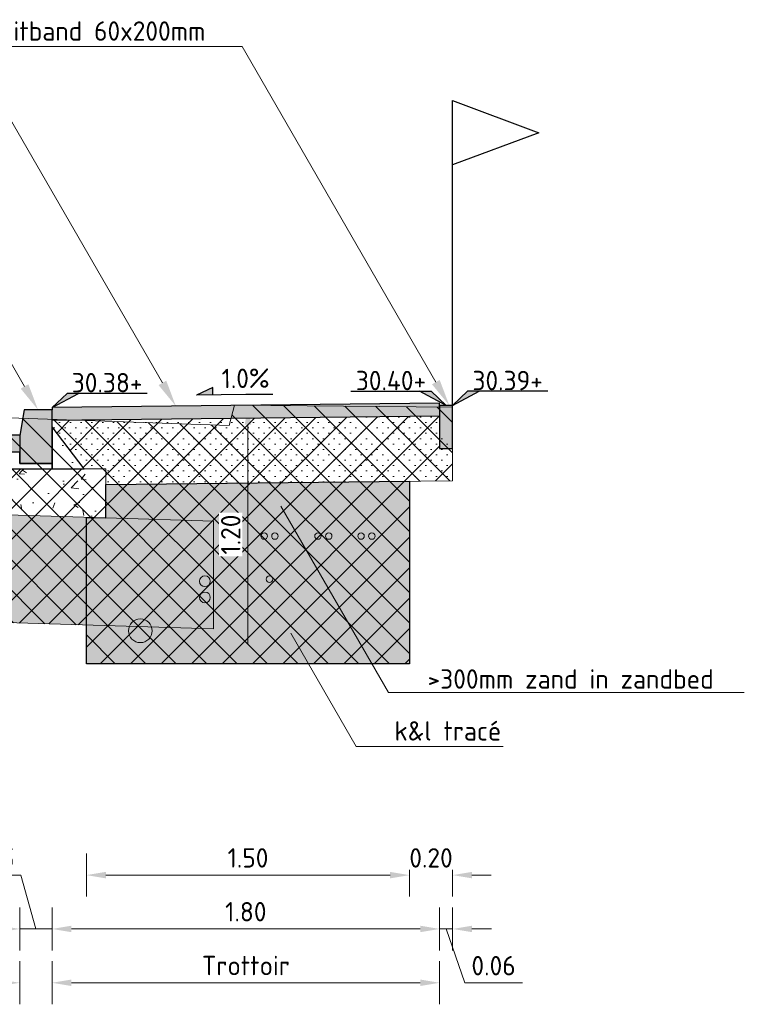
# Model space of a CAD drawing. Header units: metres. Extents: x 186340 to 190086, y 444329 to 445139.
# Tile 45 of 62: x 188552.79 to 188556.16, y 445089.65 to 445094.22. Entities that reach past the tile are written whole.
import ezdxf
from ezdxf import colors
from ezdxf.entities.mleader import LeaderData, LeaderLine
from ezdxf.enums import TextEntityAlignment as Align
from ezdxf.math import Vec2, Vec3

# ---------------------------------------------------------------- set-up
doc = ezdxf.new("R2010")
doc.units = ezdxf.units.M
doc.linetypes.add('NLCS-HIDDEN', pattern=[4, 2, -2])
doc.layers.get('0').update_dxf_attribs({"lineweight": 25})
doc.layers.get('Defpoints').update_dxf_attribs({"color": 5, "lineweight": 25})
for name, color, linetype, lineweight in [('B-WE-AL-HOOGTELABEL-SD', 253, 'Continuous', 25), ('B-WE-KL-TRACE-GD', 7, 'NLCS-HIDDEN', 25), ('B-WE-KL-TRACE-VD', 254, 'Continuous', 18), ('B-WE-OG-TERREIN_ERF-SD', 253, 'Continuous', 25), ('N-WE-AL-HOOGTELABEL-SD', 7, 'Continuous', 25), ('N-WE-GW-GROND_ZAND_ZANDBED-AD', 7, 'Continuous', 18), ('N-WE-GW-GRONDWERK_AANVULLEN-AD', 254, 'Continuous', 13), ('N-WE-GW-GRONDWERK_ONTGRAVEN-AD', 254, 'Continuous', 13), ('N-WE-GW-GRONDWERKLIJN-GD', 90, 'Continuous', 18), ('N-WE-VH-KANTOPSLUITING_OPSLUITBAND-SD', 150, 'Continuous', 25), ('N-WE-VH-KANTOPSLUITING_TROTTOIRBAND-SD', 210, 'Continuous', 25), ('N-WE-VH-ONTWERPLIJN-GD', 7, 'Continuous', 25), ('N-WE-VH-VERHARDING_BETON-AD', 252, 'Continuous', 18), ('N-WE-VH-VERHARDING_FUNDERING_GRANULAAT_MENG-AD', 252, 'Continuous', 18), ('N-WE-VW-VERKANTING-SD', 7, 'Continuous', 25), ('N-XX-AL-MD', 7, 'Continuous', 18), ('X-XX-AL-MD', 7, 'Continuous', 18)]:
    doc.layers.add(name, color=color, linetype=linetype, lineweight=lineweight)
for name, color, linetype, lineweight, true_color in [('B-WE-GR-MAAIVELD-GD', 7, 'Continuous', 18, 0x3f7f00), ('N-WE-KL-DATA_CAI-GD', 3, 'Continuous', 18, 0x00ff00), ('N-WE-KL-DATA_GLASVEZEL-GD', 150, 'Continuous', 18, 0x007fff), ('N-WE-KL-ET_LS-GD', 190, 'Continuous', 18, 0x7f00ff), ('N-WE-KL-ET_MS-GD', 4, 'Continuous', 18, 0x00ffff), ('N-WE-KL-GAS_LD_HOOFDLEIDING-GD', 7, 'Continuous', 18, 0x7f3f00), ('N-WE-KL-WATER_TRANSPORTLEIDING-GD', 5, 'Continuous', 18, 0x0000ff), ('N-WE-VH-VERHARDING_STRAATBAKSTEEN-VD', 7, 'Continuous', 18, 0xcdcdcd), ('N-WE-VH-VERHARDING_TEGEL-VD', 7, 'Continuous', 18, 0xcdcdcd)]:
    doc.layers.add(name, color=color, linetype=linetype, lineweight=lineweight, true_color=true_color)
doc.styles.add('NLCS-ISO', font='NLCS-ISO.ttf')
doc.styles.add('NLCS-ISO-M100-T18', font='NLCS-ISO.ttf', dxfattribs={"height": 0.18})
doc.styles.add('NLCS-ISO-M50-T18', font='NLCS-ISO.ttf', dxfattribs={"height": 0.09})
doc.dimstyles.new('NLCS-M50-T18-PIJL_L2_H1', dxfattribs={"dimscale": 0.05, "dimtxt": 0.09, "dimasz": 1.8, "dimexe": 2, "dimexo": 2, "dimgap": 0.7, "dimtad": 1, "dimzin": 0, "dimdsep": 46, "dimtxsty": 'NLCS-ISO-M50-T18', "dimcen": 0, "dimdle": 2, "dimclrd": 256, "dimclre": 256, "dimclrt": 256, "dimadec": 1, "dimazin": 0, "dimtfac": 1, "dimtofl": 0, "dimtmove": 0, "dimatfit": 3, "dimfxl": 2, "dimfxlon": 1, "dimtfill": 1, "dimtfillclr": 256, "dimtolj": 1, "dimtzin": 0, "dimlwd": -1, "dimlwe": -1, "dimarcsym": 0})
pattern_1 = [(0, (188698.8614, 444045.7699), (0, 0.5), [0, -0.5]), (0, (188698.8664, 444045.5949), (0, 0.5), [0, -0.5]), (0, (188698.8814, 444045.8649), (0, 0.5), [0, -0.5]), (338.1986, (188698.62139, 444045.70991), (1.5000001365, -0.499999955), [0.0538515, -2.638731]), (216.8699, (188698.67139, 444045.68991), (1.499999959, 1.000000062), [0.025, -2.475]), (130.6013, (188698.65139, 444045.674906), (2.5000002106, -2.999999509), [0.0460975, -4.5636745]), (206.5651, (188698.4864, 444045.6149), (-0.49999958, -0.500000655), [0.0111805, -1.1068535]), (326.3099, (188698.47639, 444045.6099), (0.999999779, -0.500000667), [0.018028, -1.784748]), (108.4349, (188698.4914, 444045.5999), (-0.499999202, 1.000000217), [0.0158115, -1.5653275]), (225, (188698.8064, 444045.5649), (-9e-17, -0.50000015), [0.021213, -0.6858935]), (0, (188698.7914, 444045.5499), (0.5, 0.5), [0.03, -0.47]), (135, (188698.8214, 444045.5499), (-0.50000015, 4e-17), [0.021213, -0.6858935]), (251.5651, (188698.7464, 444045.8849), (0.499999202, 1.000000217), [0.0158115, -1.5653275]), (0, (188698.7414, 444045.8699), (0.5, 0.5), [0.025, -0.475]), (143.1301, (188698.76639, 444045.86991), (-1.499999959, 1.000000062), [0.025, -2.475]), (213.6901, (188698.48139, 444045.8899), (0.999999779, 0.500000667), [0.018028, -1.784748]), (341.5651, (188698.4664, 444045.8799), (-1.000000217, 0.499999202), [0.031623, -1.549516]), (126.8699, (188698.49639, 444045.86991), (1.000000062, -1.499999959), [0.025, -2.475]), (0, (188698.6264, 444045.8699), (0, 0.5), [0, -0.5]), (0, (188698.4914, 444045.7399), (0, 0.5), [0, -0.5]), (0, (188698.6314, 444045.5549), (0, 0.5), [0, -0.5]), (0, (188698.7664, 444045.7099), (0, 0.5), [0, -0.5]), (0, (188698.6214, 444045.7949), (0, 0.5), [0, -0.5]), (0, (188698.5114, 444045.8099), (0, 0.5), [0, -0.5]), (0, (188698.5564, 444045.7799), (0, 0.5), [0, -0.5]), (0, (188698.5364, 444045.6599), (0, 0.5), [0, -0.5]), (0, (188698.4164, 444045.6799), (0, 0.5), [0, -0.5]), (0, (188698.4214, 444045.7949), (0, 0.5), [0, -0.5]), (0, (188698.4064, 444045.9049), (0, 0.5), [0, -0.5]), (0, (188698.5614, 444045.9249), (0, 0.5), [0, -0.5]), (0, (188698.6714, 444045.9449), (0, 0.5), [0, -0.5]), (0, (188698.8464, 444045.9249), (0, 0.5), [0, -0.5]), (0, (188698.7264, 444045.7699), (0, 0.5), [0, -0.5]), (0, (188698.6764, 444045.8599), (0, 0.5), [0, -0.5]), (0, (188698.7164, 444045.6199), (0, 0.5), [0, -0.5]), (0, (188698.5664, 444045.5949), (0, 0.5), [0, -0.5]), (0, (188698.7164, 444045.4849), (0, 0.5), [0, -0.5]), (0, (188698.5514, 444045.5149), (0, 0.5), [0, -0.5]), (0, (188698.3914, 444045.4999), (0, 0.5), [0, -0.5]), (0, (188698.4514, 444045.4749), (0, 0.5), [0, -0.5]), (0, (188698.4564, 444045.5449), (0, 0.5), [0, -0.5]), (0, (188698.7914, 444045.4649), (0, 0.5), [0, -0.5]), (0, (188698.8514, 444045.6699), (0, 0.5), [0, -0.5]), (0, (188698.8264, 444045.8199), (0, 0.5), [0, -0.5]), (0, (188698.5964, 444045.4599), (0, 0.5), [0, -0.5])]

# ---------------------------------------------------------------- blocks, each defined once
blk = doc.blocks.new('*D92')
at = {"layer": 'Defpoints', "color": 0, "transparency": 16777216}
for p in [(188547.7914, 445092.2093), (188552.7923, 445092.1561), (188552.7923, 445089.995)]:
    blk.add_point(p, dxfattribs=at)
at = {"layer": 'X-XX-AL-MD', "transparency": 16777216}
for p, q in [((188547.7914, 445090.095), (188547.7914, 445089.895)), ((188552.7923, 445090.095), (188552.7923, 445089.895)), ((188547.8814, 445089.995), (188552.7023, 445089.995))]:
    blk.add_line(p, q, dxfattribs=at)
for points in [[(188547.8814, 445090.01), (188547.8814, 445089.98), (188547.7914, 445089.995)], [(188552.7023, 445090.01), (188552.7023, 445089.98), (188552.7923, 445089.995)]]:
    blk.add_solid(points, dxfattribs=at)
at = {"layer": 'X-XX-AL-MD', "transparency": 16777216, "insert": (188550.2918, 445090.075), "char_height": 0.09, "attachment_point": 5, "style": 'NLCS-ISO-M50-T18', "bg_fill": 3, "box_fill_scale": 1.1, "bg_fill_color": 256, "bg_fill_true_color": 13158600, "bg_fill_transparency": 0}
blk.add_mtext('\\A1;5.00', dxfattribs=at)
blk = doc.blocks.new('*D94')
at = {"layer": 'Defpoints', "color": 0, "transparency": 16777216}
for p in [(188554.7423, 445092.2761), (188552.9423, 445092.1561), (188554.7423, 445089.995)]:
    blk.add_point(p, dxfattribs=at)
at = {"layer": 'X-XX-AL-MD', "transparency": 16777216}
for p, q in [((188552.9423, 445090.095), (188552.9423, 445089.895)), ((188554.7423, 445090.095), (188554.7423, 445089.895)), ((188553.0323, 445089.995), (188554.6523, 445089.995))]:
    blk.add_line(p, q, dxfattribs=at)
for points in [[(188553.0323, 445090.01), (188553.0323, 445089.98), (188552.9423, 445089.995)], [(188554.6523, 445090.01), (188554.6523, 445089.98), (188554.7423, 445089.995)]]:
    blk.add_solid(points, dxfattribs=at)
at = {"layer": 'X-XX-AL-MD', "transparency": 16777216, "insert": (188553.8423, 445090.075), "char_height": 0.09, "attachment_point": 5, "style": 'NLCS-ISO-M50-T18', "bg_fill": 3, "box_fill_scale": 1.1, "bg_fill_color": 256, "bg_fill_true_color": 13158600, "bg_fill_transparency": 0}
blk.add_mtext('\\A1;1.80', dxfattribs=at)
blk = doc.blocks.new('*D98')
at = {"layer": 'Defpoints', "color": 0, "transparency": 16777216}
for p in [(188547.7914, 445089.995), (188552.7923, 445089.995), (188552.7923, 445089.745)]:
    blk.add_point(p, dxfattribs=at)
at = {"layer": 'X-XX-AL-MD', "transparency": 16777216}
for p, q in [((188547.7914, 445089.845), (188547.7914, 445089.645)), ((188552.7923, 445089.845), (188552.7923, 445089.645)), ((188547.8814, 445089.745), (188552.7023, 445089.745))]:
    blk.add_line(p, q, dxfattribs=at)
for points in [[(188547.8814, 445089.76), (188547.8814, 445089.73), (188547.7914, 445089.745)], [(188552.7023, 445089.76), (188552.7023, 445089.73), (188552.7923, 445089.745)]]:
    blk.add_solid(points, dxfattribs=at)
at = {"layer": 'X-XX-AL-MD', "transparency": 16777216, "insert": (188550.2918, 445089.8385), "char_height": 0.09, "attachment_point": 5, "style": 'NLCS-ISO-M50-T18', "bg_fill": 3, "box_fill_scale": 1.1, "bg_fill_color": 256, "bg_fill_true_color": 13158600, "bg_fill_transparency": 0}
blk.add_mtext('\\A1;Rijbaan', dxfattribs=at)
blk = doc.blocks.new('*D99')
at = {"layer": 'Defpoints', "color": 0, "transparency": 16777216}
for p in [(188552.9423, 445089.995), (188554.7423, 445089.995), (188554.7423, 445089.745)]:
    blk.add_point(p, dxfattribs=at)
at = {"layer": 'X-XX-AL-MD', "transparency": 16777216}
for p, q in [((188552.9423, 445089.845), (188552.9423, 445089.645)), ((188554.7423, 445089.845), (188554.7423, 445089.645)), ((188553.0323, 445089.745), (188554.6523, 445089.745))]:
    blk.add_line(p, q, dxfattribs=at)
for points in [[(188553.0323, 445089.76), (188553.0323, 445089.73), (188552.9423, 445089.745)], [(188554.6523, 445089.76), (188554.6523, 445089.73), (188554.7423, 445089.745)]]:
    blk.add_solid(points, dxfattribs=at)
at = {"layer": 'X-XX-AL-MD', "transparency": 16777216, "insert": (188553.8423, 445089.825), "char_height": 0.09, "attachment_point": 5, "style": 'NLCS-ISO-M50-T18', "bg_fill": 3, "box_fill_scale": 1.1, "bg_fill_color": 256, "bg_fill_true_color": 13158600, "bg_fill_transparency": 0}
blk.add_mtext('\\A1;Trottoir', dxfattribs=at)
blk = doc.blocks.new('*D89')
at = {"layer": 'Defpoints', "color": 0, "transparency": 16777216}
for p in [(188554.7423, 445092.2761), (188554.8023, 445092.2761), (188554.8023, 445089.995)]:
    blk.add_point(p, dxfattribs=at)
at = {"layer": 'X-XX-AL-MD', "transparency": 16777216}
for p, q in [((188554.7423, 445090.095), (188554.7423, 445089.895)), ((188554.8023, 445090.095), (188554.8023, 445089.895)), ((188554.6523, 445089.995), (188554.5623, 445089.995)), ((188554.7423, 445089.995), (188554.8023, 445089.995)), ((188554.7723, 445089.995), (188554.8585, 445089.7445)), ((188554.8923, 445089.995), (188554.9823, 445089.995)), ((188554.8585, 445089.7445), (188555.1265, 445089.7445))]:
    blk.add_line(p, q, dxfattribs=at)
for points in [[(188554.6523, 445090.01), (188554.6523, 445089.98), (188554.7423, 445089.995)], [(188554.8923, 445090.01), (188554.8923, 445089.98), (188554.8023, 445089.995)]]:
    blk.add_solid(points, dxfattribs=at)
at = {"layer": 'X-XX-AL-MD', "transparency": 16777216, "insert": (188554.9925, 445089.8245), "char_height": 0.09, "attachment_point": 5, "style": 'NLCS-ISO-M50-T18', "bg_fill": 3, "box_fill_scale": 1.1, "bg_fill_color": 256, "bg_fill_true_color": 13158600, "bg_fill_transparency": 0}
blk.add_mtext('\\A1;0.06', dxfattribs=at)
blk = doc.blocks.new('*D105')
at = {"layer": 'Defpoints', "color": 0, "transparency": 16777216}
for p in [(188552.7923, 445092.1561), (188552.9423, 445092.1561), (188552.9423, 445089.995)]:
    blk.add_point(p, dxfattribs=at)
at = {"layer": 'X-XX-AL-MD', "transparency": 16777216}
for p, q in [((188552.798, 445090.245), (188552.548, 445090.245)), ((188552.8673, 445089.995), (188552.798, 445090.245)), ((188552.7923, 445090.095), (188552.7923, 445089.895)), ((188552.9423, 445090.095), (188552.9423, 445089.895)), ((188552.7023, 445089.995), (188552.6123, 445089.995)), ((188552.7923, 445089.995), (188552.9423, 445089.995)), ((188553.0323, 445089.995), (188553.1223, 445089.995))]:
    blk.add_line(p, q, dxfattribs=at)
for points in [[(188552.7023, 445090.01), (188552.7023, 445089.98), (188552.7923, 445089.995)], [(188553.0323, 445090.01), (188553.0323, 445089.98), (188552.9423, 445089.995)]]:
    blk.add_solid(points, dxfattribs=at)
at = {"layer": 'X-XX-AL-MD', "transparency": 16777216, "insert": (188552.673, 445090.325), "char_height": 0.09, "attachment_point": 5, "style": 'NLCS-ISO-M50-T18', "bg_fill": 3, "box_fill_scale": 1.1, "bg_fill_color": 256, "bg_fill_true_color": 13158600, "bg_fill_transparency": 0}
blk.add_mtext('\\A1;0.15', dxfattribs=at)
blk = doc.blocks.new('*U21')
h = blk.add_hatch(color=256)
h.dxf.hatch_style = 1
h.paths.add_polyline_path([(0.306, 0.1695), (0.456, 0.1), (0.306, 0.1)])
for p, q in [((-0.2505, 0.1), (0, 0.1)), ((0, 0.1), (0.456, 0.1)), ((0.306, 0.1695), (0.456, 0.1)), ((0.306, 0.1), (0.306, 0.1695))]:
    blk.add_line(p, q)
at = {"style": 'NLCS-ISO-M100-T18'}
blk.add_attdef('0,0%', text='', height=0.18, dxfattribs=at).set_placement((0, 0.2521), align=Align.MIDDLE)
blk = doc.blocks.new('*U24')
blk.add_lwpolyline([(-8.838, 1.312), (-1.399, 1.312), (0, 0), (-2.461, 1.312)])
blk.add_solid([(-1.399, 1.312), (-2.461, 1.312), (0, 0)])
at = {"style": 'NLCS-ISO'}
blk.add_attdef('HGT', text='', height=1.8, dxfattribs=at).set_placement((-5.118, 1.412), align=Align.CENTER)
blk = doc.blocks.new('*U25')
blk.add_lwpolyline([(8.838, 1.312), (1.399, 1.312), (0, 0), (2.461, 1.312)])
blk.add_solid([(1.399, 1.312), (2.461, 1.312), (0, 0)])
at = {"style": 'NLCS-ISO'}
blk.add_attdef('HGT', text='', height=1.8, dxfattribs=at).set_placement((5.118, 1.412), align=Align.CENTER)
blk = doc.blocks.new('N-SVH-KANTOPSLUITING_OPSLUITBAND_60X200-D')
blk.add_hatch(color=253).paths.add_polyline_path([(-0.06, -0.2), (0, -0.2), (0, 0), (-0.06, 0)])
at = {"flags": 128}
blk.add_lwpolyline([(-0.06, -0.2), (0, -0.2), (0, 0), (-0.06, 0)], close=True, dxfattribs=at)
blk = doc.blocks.new('*U29')
blk.add_hatch(color=253).paths.add_polyline_path([(-0.15, -0.12), (-0.15, -0.25), (0, -0.25), (0, 0), (-0.13, 0)])
at = {"flags": 128}
blk.add_lwpolyline([(-0.15, -0.12), (-0.15, -0.25), (0, -0.25), (0, 0), (-0.13, 0)], close=True, dxfattribs=at)
blk = doc.blocks.new('*D87')
at = {"layer": 'Defpoints', "color": 0, "transparency": 16777216}
for p in [(188553.8523, 445092.4266), (188553.8523, 445092.4266), (188553.8523, 445091.2263)]:
    blk.add_point(p, dxfattribs=at)
at = {"layer": 'X-XX-AL-MD', "transparency": 16777216}
for p, q in [((188553.8523, 445092.4266), (188553.9523, 445092.4266)), ((188553.8523, 445091.3163), (188553.8523, 445092.3366)), ((188553.8523, 445091.2263), (188553.9523, 445091.2263))]:
    blk.add_line(p, q, dxfattribs=at)
for points in [[(188553.8373, 445092.3366), (188553.8673, 445092.3366), (188553.8523, 445092.4266)], [(188553.8373, 445091.3163), (188553.8673, 445091.3163), (188553.8523, 445091.2263)]]:
    blk.add_solid(points, dxfattribs=at)
at = {"layer": 'X-XX-AL-MD', "transparency": 16777216, "insert": (188553.7723, 445091.8265), "char_height": 0.09, "attachment_point": 5, "rotation": 90, "style": 'NLCS-ISO-M50-T18', "bg_fill": 3, "box_fill_scale": 1.1, "bg_fill_color": 256, "bg_fill_true_color": 13158600, "bg_fill_transparency": 0}
blk.add_mtext('\\A1;1.20', dxfattribs=at)
blk = doc.blocks.new('*D102')
at = {"layer": 'Defpoints', "color": 0, "transparency": 16777216}
for p in [(188553.1023, 445091.2263), (188554.6023, 445091.2263), (188554.6023, 445090.245)]:
    blk.add_point(p, dxfattribs=at)
at = {"layer": 'X-XX-AL-MD', "transparency": 16777216}
for p, q in [((188553.1023, 445090.345), (188553.1023, 445090.145)), ((188554.6023, 445090.345), (188554.6023, 445090.145)), ((188553.1923, 445090.245), (188554.5123, 445090.245))]:
    blk.add_line(p, q, dxfattribs=at)
for points in [[(188553.1923, 445090.26), (188553.1923, 445090.23), (188553.1023, 445090.245)], [(188554.5123, 445090.26), (188554.5123, 445090.23), (188554.6023, 445090.245)]]:
    blk.add_solid(points, dxfattribs=at)
at = {"layer": 'X-XX-AL-MD', "transparency": 16777216, "insert": (188553.8523, 445090.325), "char_height": 0.09, "attachment_point": 5, "style": 'NLCS-ISO-M50-T18', "bg_fill": 3, "box_fill_scale": 1.1, "bg_fill_color": 256, "bg_fill_true_color": 13158600, "bg_fill_transparency": 0}
blk.add_mtext('\\A1;1.50', dxfattribs=at)
blk = doc.blocks.new('*D103')
at = {"layer": 'Defpoints', "color": 0, "transparency": 16777216}
for p in [(188554.8021, 445092.2261), (188554.6023, 445092.0745), (188554.6023, 445090.245)]:
    blk.add_point(p, dxfattribs=at)
at = {"layer": 'X-XX-AL-MD', "transparency": 16777216}
for p, q in [((188554.6023, 445090.345), (188554.6023, 445090.145)), ((188554.8021, 445090.345), (188554.8021, 445090.145)), ((188554.5123, 445090.245), (188554.4223, 445090.245)), ((188554.8921, 445090.245), (188554.9821, 445090.245))]:
    blk.add_line(p, q, dxfattribs=at)
at = {"layer": 'X-XX-AL-MD', "transparency": 16777216, "insert": (188554.7022, 445090.325), "char_height": 0.09, "attachment_point": 5, "style": 'NLCS-ISO-M50-T18', "bg_fill": 3, "box_fill_scale": 1.1, "bg_fill_color": 256, "bg_fill_true_color": 13158600, "bg_fill_transparency": 0}
blk.add_mtext('\\A1;0.20', dxfattribs=at)
at = {"layer": 'X-XX-AL-MD', "transparency": 16777216}
for points in [[(188554.5123, 445090.26), (188554.5123, 445090.23), (188554.6023, 445090.245)], [(188554.8921, 445090.26), (188554.8921, 445090.23), (188554.8021, 445090.245)]]:
    blk.add_solid(points, dxfattribs=at)

msp = doc.modelspace()

# ---------------------------------------------------------------- hatches: boundary and pattern name
at = {"layer": 'B-WE-KL-TRACE-VD', "transparency": 33554559}
h = msp.add_hatch(color=256, dxfattribs=at)
h.dxf.hatch_style = 1
h.paths.add_polyline_path([(188554.6023, 445092.0745), (188554.6023, 445091.2263), (188553.1023, 445091.2263), (188553.1023, 445091.9064), (188553.1923, 445091.9061), (188553.1923, 445092.0588)])
at = {"layer": 'N-WE-GW-GROND_ZAND_ZANDBED-AD'}
h = msp.add_hatch(dxfattribs=at)
h.set_pattern_fill('AGW-GROND_ZAND_CUNETZAND-SO', color=256, scale=0.04, pattern_type=2)
h.set_pattern_definition([(0, (425175.877825, 930276.796705), (0.025, 0.025), [0, -0.05])])
h.paths.add_polyline_path([(188554.8023, 445092.0767), (188553.1923, 445092.0588), (188553.1923, 445092.1311), (188553.0925, 445092.1311), (188552.9423, 445092.3261), (188552.9423, 445092.356), (188554.7423, 445092.3761), (188554.7423, 445092.2761), (188554.8023, 445092.2761)])
h = msp.add_hatch(dxfattribs=at)
h.set_pattern_fill('AGW-GROND_ZAND_CUNETZAND-SO', color=256, scale=0.04, pattern_type=2)
h.set_pattern_definition([(0, (188532.556934, 445064.109685), (0.025, 0.025), [0, -0.05])])
edge = h.paths.add_edge_path()
edge.add_line((188547.8115, 445091.9165), (188547.3414, 445091.9306))
edge.add_line((188547.3414, 445091.9306), (188547.3414, 445091.8305))
edge.add_line((188547.3414, 445091.8305), (188546.792, 445091.847))
edge.add_line((188546.792, 445091.847), (188546.792, 445091.3852))
edge.add_line((188546.792, 445091.3852), (188550.2923, 445091.4918))
edge.add_line((188550.2923, 445091.4918), (188553.3013, 445091.4001))
edge.add_arc((188553.3523, 445091.3795), 0.055, 18.5532, 157.9572, ccw=False)
edge.add_line((188553.4044, 445091.397), (188553.6923, 445091.3882))
edge.add_line((188553.6923, 445091.3882), (188553.6923, 445091.8885))
edge.add_line((188553.6923, 445091.8885), (188550.2923, 445091.992))
edge.add_line((188550.2923, 445091.992), (188547.8115, 445091.9165))
at = {"layer": 'N-WE-GW-GRONDWERK_AANVULLEN-AD'}
h = msp.add_hatch(dxfattribs=at)
h.set_pattern_fill('AGW-WERK_AANVULLEN-SO', color=256, scale=0.02, pattern_type=2)
h.set_pattern_definition([(45, (427722.48388, 930340.91652), (-0.070710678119, 0.070710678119), [])])
h.paths.add_polyline_path([(188542.9423, 445092.4672), (188542.9423, 445092.3272), (188542.8823, 445092.3272), (188542.8823, 445092.1683), (188545.3945, 445092.1218), (188545.3923, 445092.1925), (188545.4923, 445092.1925), (188545.6423, 445092.3872), (188545.6423, 445092.4172)])
h.paths.add_polyline_path([(188545.8422, 445092.0675), (188545.4922, 445092.0675), (188545.4923, 445092.1925), (188545.3923, 445092.1925), (188545.3945, 445092.1218), (188545.4018, 445091.8887), (188546.1184, 445091.8672), (188547.3414, 445091.8305), (188547.3414, 445091.9306), (188547.3414, 445092.1807), (188547.3414, 445092.2307), (188545.8622, 445092.2751), (188545.7923, 445092.2772), (188545.7923, 445092.2172), (188545.7923, 445092.1922), (188545.8422, 445092.1922)])
h.paths.add_polyline_path([(188547.8114, 445092.1666), (188550.2923, 445092.2422), (188550.2923, 445092.2922), (188548.0042, 445092.2225), (188547.9342, 445092.2203), (188547.9315, 445092.2203), (188547.9314, 445092.2082), (188547.7914, 445092.2093), (188547.7914, 445092.2172), (188547.7196, 445092.2194), (188547.3414, 445092.2307), (188547.3414, 445092.1807)])
h.paths.add_polyline_path([(188550.2923, 445092.2422), (188547.8114, 445092.1666), (188547.3414, 445092.1807), (188547.3414, 445091.9306), (188547.8115, 445091.9165), (188550.2923, 445091.992)])
h.paths.add_polyline_path([(188549.3222, 445091.9625), (188547.8115, 445091.9165), (188547.3414, 445091.9306), (188547.3414, 445091.8305), (188546.792, 445091.847), (188546.792, 445091.3852), (188549.4872, 445091.4673), (188549.7073, 445090.8072), (188550.6986, 445090.8072), (188550.7218, 445090.7359), (188551.8319, 445090.7359), (188552.0659, 445091.4378), (188553.1023, 445091.4062), (188553.1023, 445091.2263), (188554.6023, 445091.2263), (188554.6023, 445092.0745), (188553.1923, 445092.0588), (188553.1923, 445091.9061), (188552.2309, 445091.933), (188550.2923, 445091.992)])
h.paths.add_polyline_path([(188550.2923, 445092.2422), (188550.2923, 445091.992), (188552.2309, 445091.933), (188553.1147, 445091.9061), (188553.1923, 445091.9061), (188553.1923, 445092.1311), (188553.0925, 445092.1311), (188552.9423, 445092.1314), (188552.7923, 445092.1311), (188552.6523, 445092.1311), (188552.6523, 445092.1703)])
h.paths.add_polyline_path([(188550.2923, 445092.2422), (188552.6523, 445092.1703), (188552.6523, 445092.2088), (188552.6523, 445092.2203), (188552.5804, 445092.2225), (188550.2923, 445092.2922)])
h.paths.add_polyline_path([(188552.9423, 445092.3261), (188553.0925, 445092.1311), (188553.1923, 445092.1311), (188553.1923, 445092.0588), (188554.8023, 445092.0767), (188554.8023, 445092.2261), (188554.7421, 445092.2261), (188554.7421, 445092.3761), (188552.9423, 445092.356)])
edge = h.paths.add_edge_path(flags=16)
edge.add_arc((188550.2623, 445091.0622), 0.255, 0, 360)
edge = h.paths.add_edge_path(flags=16)
edge.add_arc((188551.2769, 445090.9909), 0.255, 0, 360)
at = {"layer": 'N-WE-GW-GRONDWERK_ONTGRAVEN-AD'}
h = msp.add_hatch(dxfattribs=at)
h.set_pattern_fill('AGW-WERK_ONTGRAVEN-SO', color=256, scale=0.02, style=0, pattern_type=2)
h.set_pattern_definition([(135, (188660.3741, 444011.95792), (-0.070710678, -0.070710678), [])])
h.paths.add_polyline_path([(188554.8023, 445092.4181), (188553.7893, 445092.4272), (188553.7653, 445092.3332), (188551.2783, 445092.4192), (188548.7353, 445092.3372), (188546.9453, 445092.3742), (188546.9003, 445092.4772), (188542.8823, 445092.5272), (188542.8823, 445092.1683), (188545.3945, 445092.1218), (188545.4018, 445091.8887), (188546.1184, 445091.8672), (188547.3414, 445091.8305), (188547.3414, 445091.9306), (188547.8115, 445091.9165), (188550.2923, 445091.992), (188553.1147, 445091.9061), (188553.1923, 445091.9061), (188553.1923, 445092.0588), (188554.8023, 445092.0767)])
h.paths.add_polyline_path([(188552.2309, 445091.933), (188550.2923, 445091.992), (188549.3222, 445091.9625), (188547.8115, 445091.9165), (188547.3414, 445091.9306), (188547.3414, 445091.8305), (188546.792, 445091.847), (188546.792, 445091.3852), (188549.4872, 445091.4673), (188549.7073, 445090.8072), (188550.6986, 445090.8072), (188550.7218, 445090.7359), (188551.8319, 445090.7359), (188552.0659, 445091.4378), (188553.1023, 445091.4062), (188553.1023, 445091.2263), (188554.6023, 445091.2263), (188554.6023, 445092.0745), (188553.1923, 445092.0588), (188553.1923, 445091.9061)])
at = {"layer": 'N-WE-VH-VERHARDING_BETON-AD'}
h = msp.add_hatch(dxfattribs=at)
h.set_pattern_fill('AVH-BETON_SCHRAAL-SO', color=256, scale=0.05, pattern_type=2)
h.set_pattern_definition(pattern_1)
h.paths.add_polyline_path([(188552.9423, 445092.1314), (188553.0923, 445092.1314), (188552.9423, 445092.3261)])
h = msp.add_hatch(dxfattribs=at)
h.set_pattern_fill('AVH-BETON_SCHRAAL-SO', color=256, scale=0.05, pattern_type=2)
h.set_pattern_definition(pattern_1)
h.paths.add_polyline_path([(188552.7923, 445092.2088), (188552.6523, 445092.2088), (188552.6523, 445092.1311), (188552.7923, 445092.1311), (188552.9423, 445092.1314), (188552.9423, 445092.1561), (188552.7923, 445092.1561)])
at = {"layer": 'N-WE-VH-VERHARDING_FUNDERING_GRANULAAT_MENG-AD', "lineweight": 5}
h = msp.add_hatch(dxfattribs=at)
h.set_pattern_fill('AVH-FUNDERING_GRANULAAT_MENG_01-SO', color=256, scale=0.04, style=0, pattern_type=2)
h.set_pattern_definition([(50, (390206.67283, 901209.38608), (0.28690407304, -0.02510085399), [0.03, -0.33]), (355, (390206.67283, 901209.38608), (-0.05550053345, 0.30087685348), [0.024, -0.264]), (100.4514, (390206.69674, 901209.38398), (0.23140375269, 0.27577581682), [0.025496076, -0.2804568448]), (46.1842, (390206.67283, 901209.46608), (0.42689641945, -0.06620760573), [0.045, -0.495]), (96.6356, (390206.7084, 901209.46056), (0.37386508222, 0.38964714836), [0.0382441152, -0.4206852]), (351.1842, (390206.67283, 901209.46608), (0.37386477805, 0.38964744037), [0.036, -0.396]), (21, (390206.71283, 901209.44608), (0.23876282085, -0.16104755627), [0.03, -0.33]), (326, (390206.71283, 901209.44608), (0.09732613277, 0.29006001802), [0.024, -0.264]), (71.4514, (390206.73273, 901209.43265), (0.33608905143, 0.12901219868), [0.025496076, -0.2804568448]), (37.5, (390206.67283, 901209.38608), (0.004863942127, 0.133157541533), [0, -0.2608, 0, -0.268, 0, -0.265]), (7.5, (390206.67283, 901209.38608), (0.105227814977, 0.157764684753), [0, -0.1528, 0, -0.2548, 0, -0.101]), (327.5, (390206.58363, 901209.38608), (0.21352897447, -0.009021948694), [0, -0.1, 0, -0.312, 0, -0.414]), (317.5, (390206.54363, 901209.38608), (0.23327446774, 0.04004199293), [0, -0.13, 0, -0.2072, 0, -0.294])])
h.paths.add_polyline_path([(188547.3414, 445092.1497), (188547.3414, 445091.9672), (188547.3414, 445091.9306), (188547.8115, 445091.9165), (188550.2923, 445091.992), (188553.1147, 445091.9061), (188553.1923, 445091.9061), (188553.1923, 445092.1311), (188552.6523, 445092.1311), (188552.6523, 445092.1703), (188550.2923, 445092.2422), (188547.8114, 445092.1666), (188547.3414, 445092.1807)])
at = {"layer": 'N-WE-VH-VERHARDING_STRAATBAKSTEEN-VD'}
h = msp.add_hatch(color=256, dxfattribs=at)
h.dxf.hatch_style = 1
h.paths.add_polyline_path([(188548.002, 445092.2924), (188548.0017, 445092.3024), (188547.9318, 445092.3003), (188547.9342, 445092.2203), (188548.0042, 445092.2225)])
h.paths.add_polyline_path([(188550.2923, 445092.2922), (188552.5804, 445092.2225), (188552.5825, 445092.2924), (188552.5828, 445092.3024), (188550.2923, 445092.3722), (188548.0017, 445092.3024), (188548.002, 445092.2924), (188548.0042, 445092.2225)])
h.paths.add_polyline_path([(188552.6523, 445092.2836), (188552.6523, 445092.2888), (188552.6524, 445092.2888), (188552.6528, 445092.3003), (188552.5828, 445092.3024), (188552.5825, 445092.2924), (188552.5804, 445092.2225), (188552.6503, 445092.2203)])
h.paths.add_polyline_path([(188552.7223, 445092.2888), (188552.6524, 445092.2888), (188552.6523, 445092.2836), (188552.6523, 445092.2788), (188552.6523, 445092.2088), (188552.7223, 445092.2088)])
h.paths.add_polyline_path([(188552.7923, 445092.2888), (188552.7223, 445092.2888), (188552.7223, 445092.2088), (188552.7923, 445092.2088)])
at = {"layer": 'N-WE-VH-VERHARDING_TEGEL-VD'}
h = msp.add_hatch(color=256, dxfattribs=at)
h.dxf.hatch_style = 1
h.paths.add_polyline_path([(188554.7423, 445092.4361), (188552.9423, 445092.4161), (188552.9429, 445092.3561), (188554.7423, 445092.3761)])

# ---------------------------------------------------------------- linework, layer by layer
at = {"layer": 'B-WE-GR-MAAIVELD-GD', "linetype": 'Continuous'}
msp.add_lwpolyline([(188542.8823, 445092.5272), (188546.9003, 445092.4772), (188546.9453, 445092.3742), (188548.7353, 445092.3372), (188551.2783, 445092.4192), (188553.7653, 445092.3332), (188553.7893, 445092.4272), (188554.8023, 445092.4181)], dxfattribs=at)
at = {"layer": 'B-WE-OG-TERREIN_ERF-SD'}
msp.add_lwpolyline([(188554.8023, 445092.4161), (188554.8023, 445093.8427), (188555.2023, 445093.6927), (188554.8023, 445093.5427)], dxfattribs=at)
at = {"layer": 'N-WE-GW-GRONDWERKLIJN-GD'}
for points in [[(188554.8023, 445092.2761), (188554.8023, 445092.0767), (188553.1923, 445092.0588)], [(188545.4922, 445092.1925), (188545.3923, 445092.1925), (188545.4018, 445091.8887), (188546.1184, 445091.8672), (188547.3414, 445091.8305), (188547.3414, 445091.9306), (188547.8115, 445091.9165), (188550.2923, 445091.992), (188553.1923, 445091.9037), (188553.1923, 445092.1311), (188553.0925, 445092.1311)], [(188546.792, 445091.847), (188546.792, 445091.3852), (188550.2923, 445091.4918), (188553.6923, 445091.3882), (188553.6923, 445091.8885), (188553.1923, 445091.9037)]]:
    msp.add_lwpolyline(points, dxfattribs=at)
at = {"layer": 'N-WE-VH-ONTWERPLIJN-GD', "linetype": 'Continuous'}
for points in [[(188554.7423, 445092.4161), (188554.7423, 445092.4361), (188552.9423, 445092.4161), (188552.9423, 445092.4061)], [(188554.7423, 445092.3761), (188552.9423, 445092.356)]]:
    msp.add_lwpolyline(points, dxfattribs=at)
for points in [[(188552.7223, 445092.2788), (188552.7223, 445092.2888), (188552.7923, 445092.2888), (188552.7923, 445092.2088), (188552.7223, 445092.2088)], [(188552.9423, 445092.1314), (188553.0923, 445092.1314), (188552.9423, 445092.3261)]]:
    msp.add_lwpolyline(points, close=True, dxfattribs=at)

# ---------------------------------------------------------------- block references
at = {"layer": 'B-WE-AL-HOOGTELABEL-SD', "xscale": 0.05, "yscale": 0.05, "zscale": 0.05}
msp.add_blockref('*U25', (188554.8021, 445092.4261), dxfattribs=at).add_auto_attribs({'HGT': '30.39+'})
at = {"layer": 'N-WE-AL-HOOGTELABEL-SD', "xscale": 0.05, "yscale": 0.05, "zscale": 0.05}
for name, p, values in [('*U25', (188552.9423, 445092.4161), {'HGT': '30.38+'}), ('*U24', (188554.7721, 445092.4261), {'HGT': '30.40+'})]:
    msp.add_blockref(name, p, dxfattribs=at).add_auto_attribs(values)
at = {"layer": 'N-WE-VW-VERKANTING-SD'}
ref = msp.add_blockref('*U21', (188553.8423, 445092.4261), dxfattribs=dict(at, xscale=-0.4999999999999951, yscale=0.4999999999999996, zscale=0.4999999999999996, rotation=0.5729386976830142))
ref.add_attrib('0,0%', '1.0%', dxfattribs={"layer": '0', "height": 0.09, "rotation": 0.5729, "style": 'NLCS-ISO-M100-T18'}).set_placement((188553.841, 445092.5521), align=Align.MIDDLE)

# ---------------------------------------------------------------- leaders
at = {"layer": 'N-XX-AL-MD'}
ml = msp.add_multileader_mtext('Standard', dxfattribs=at)
ml.set_content('opsluitband 60x200mm', color=256, style='NLCS-ISO-M50-T18')
ml.set_leader_properties(color=256, linetype='ByLayer', lineweight=-1)
ml.build(insert=Vec2(0, 0))
ml.multileader.update_dxf_attribs({"text_left_attachment_type": 5, "text_right_attachment_type": 5, "dogleg_length": 0.125, "arrow_head_size": 0.125})
ctx = ml.context
ctx.base_point, ctx.char_height, ctx.arrow_head_size, ctx.landing_gap_size, ctx.plane_origin = Vec3(188552.4129, 445094.0927), 0.09, 0.125, 0.045, Vec3(188554.5752, 445093.0036)
ctx.left_attachment, ctx.right_attachment, ctx.text_align_type = 5, 5, 2
notes = []
notes.append((ctx, [(0, (1, 1, 0), (188553.8249, 445094.0927), (-1, 0), 0.125, [(0, [(188554.7871, 445092.4261)], 0, [])])]))
ctx.mtext.insert, ctx.mtext.alignment, ctx.mtext.flow_direction = Vec3(188553.6549, 445094.2097), 3, 5
ml = msp.add_multileader_mtext('Standard', dxfattribs=at)
ml.set_content('betontegels 300x300x60mm', color=256, style='NLCS-ISO-M50-T18')
ml.set_leader_properties(color=256, linetype='ByLayer', lineweight=-1)
ml.build(insert=Vec2(0, 0))
ml.multileader.update_dxf_attribs({"text_left_attachment_type": 5, "text_right_attachment_type": 5, "dogleg_length": 0.125, "arrow_head_size": 0.125})
ctx = ml.context
ctx.base_point, ctx.char_height, ctx.arrow_head_size, ctx.landing_gap_size, ctx.plane_origin = Vec3(188551.0066, 445093.8427), 0.09, 0.125, 0.045, Vec3(188553.4932, 445092.6881)
ctx.left_attachment, ctx.right_attachment = 5, 5
notes.append((ctx, [(0, (1, 1, 0), (188552.6976, 445093.8427), (-1, 0), 0.125, [(0, [(188553.5176, 445092.4224)], 0, [])])]))
ctx.mtext.insert, ctx.mtext.flow_direction = Vec3(188551.0516, 445093.9597), 5
ml = msp.add_multileader_mtext('Standard', dxfattribs=at)
ml.set_content('trottoirband 130/150x250mm', color=256, style='NLCS-ISO-M50-T18')
ml.set_leader_properties(color=256, linetype='ByLayer', lineweight=-1)
ml.build(insert=Vec2(0, 0))
ml.multileader.update_dxf_attribs({"text_left_attachment_type": 5, "text_right_attachment_type": 5, "dogleg_length": 0.125, "arrow_head_size": 0.125})
ctx = ml.context
ctx.base_point, ctx.char_height, ctx.arrow_head_size, ctx.landing_gap_size, ctx.plane_origin = Vec3(188550.4472, 445093.5927), 0.09, 0.125, 0.045, Vec3(188552.8752, 445092.3824)
ctx.left_attachment, ctx.right_attachment = 5, 5
notes.append((ctx, [(0, (1, 1, 0), (188552.1922, 445093.5927), (-1, 0), 0.125, [(0, [(188552.8773, 445092.4061)], 0, [])])]))
ctx.mtext.insert, ctx.mtext.flow_direction = Vec3(188550.4922, 445093.7007), 5
for ctx, leaders in notes:
    for number, flags, end, landing, length, lines in leaders:
        leader = LeaderData()
        leader.index, (leader.has_last_leader_line, leader.has_dogleg_vector, leader.attachment_direction) = number, flags
        leader.last_leader_point, leader.dogleg_vector, leader.dogleg_length = Vec3(end), Vec3(landing), length
        for number, points, colour, breaks in lines:
            line = LeaderLine()
            line.index, line.vertices, line.color, line.breaks = number, Vec3.list(points), colors.encode_raw_color(colour), breaks
            leader.lines.append(line)
        ctx.leaders.append(leader)

# ---------------------------------------------------------------- next in the draw order: dimensions: what is measured, and where the dimension line sits
at = {"layer": 'X-XX-AL-MD'}
for base, p1, p2, picture, middle in [((188554.7423, 445089.995), (188552.9423, 445092.1561), (188554.7423, 445092.2761), '*D94', (188553.8423, 445090.075)), ((188552.7923, 445089.995), (188547.7914, 445092.2093), (188552.7923, 445092.1561), '*D92', (188550.2918, 445090.075))]:
    dim = msp.add_linear_dim(base=base, p1=p1, p2=p2, dimstyle='NLCS-M50-T18-PIJL_L2_H1', override={"dimexo": 25, "dimclrt": 256, "dimfxlon": 1}, dxfattribs=at)
    dim.commit()
    dim.dimension.update_dxf_attribs({"geometry": picture, "text_midpoint": middle})

# ---------------------------------------------------------------- next in the draw order: linework, layer by layer
at = {"layer": 'N-WE-KL-DATA_CAI-GD'}
for centre in [(188554.1773, 445091.8195), (188554.2273, 445091.8195)]:
    msp.add_circle(centre, 0.015, dxfattribs=at)
at = {"layer": 'N-WE-KL-DATA_GLASVEZEL-GD'}
for centre in [(188554.3773, 445091.8195), (188554.4273, 445091.8195)]:
    msp.add_circle(centre, 0.015, dxfattribs=at)
at = {"layer": 'N-WE-KL-ET_LS-GD'}
for centre in [(188553.9273, 445091.8195), (188553.9773, 445091.8195)]:
    msp.add_circle(centre, 0.015, dxfattribs=at)
at = {"layer": 'N-WE-KL-ET_MS-GD'}
msp.add_circle((188553.9523, 445091.6195), 0.015, dxfattribs=at)
at = {"layer": 'N-WE-KL-GAS_LD_HOOFDLEIDING-GD'}
for centre in [(188553.6523, 445091.6095), (188553.6523, 445091.5345)]:
    msp.add_circle(centre, 0.025, dxfattribs=at)
at = {"layer": 'N-WE-KL-WATER_TRANSPORTLEIDING-GD'}
msp.add_circle((188553.3523, 445091.3795), 0.055, dxfattribs=at)
at = {"layer": 'N-WE-VH-ONTWERPLIJN-GD', "linetype": 'Continuous'}
msp.add_lwpolyline([(188552.7923, 445092.2088), (188552.6523, 445092.2088), (188552.6523, 445092.1311), (188552.7923, 445092.1311), (188552.9423, 445092.1314), (188552.9423, 445092.1561), (188552.7923, 445092.1561)], close=True, dxfattribs=at)

# ---------------------------------------------------------------- next in the draw order: dimensions: what is measured, and where the dimension line sits
at = {"layer": 'X-XX-AL-MD'}
for base, p1, p2, text, picture, middle in [((188552.7923, 445089.745), (188547.7914, 445089.995), (188552.7923, 445089.995), 'Rijbaan', '*D98', (188550.2918, 445089.8385)), ((188554.7423, 445089.745), (188552.9423, 445089.995), (188554.7423, 445089.995), 'Trottoir', '*D99', (188553.8423, 445089.825))]:
    dim = msp.add_linear_dim(base=base, p1=p1, p2=p2, text=text, dimstyle='NLCS-M50-T18-PIJL_L2_H1', override={"dimclrt": 256, "dimfxlon": 1}, dxfattribs=at)
    dim.commit()
    dim.dimension.update_dxf_attribs({"geometry": picture, "text_midpoint": middle})

# ---------------------------------------------------------------- next in the draw order: dimensions: what is measured, and where the dimension line sits
for base, p1, p2, picture, middle in [((188554.8023, 445089.995), (188554.7423, 445092.2761), (188554.8023, 445092.2761), '*D89', (188554.8935, 445089.7445)), ((188552.9423, 445089.995), (188552.7923, 445092.1561), (188552.9423, 445092.1561), '*D105', (188552.763, 445090.245))]:
    dim = msp.add_linear_dim(base=base, p1=p1, p2=p2, dimstyle='NLCS-M50-T18-PIJL_L2_H1', override={"dimclrt": 256, "dimtmove": 1}, dxfattribs=at)
    dim.commit()
    dim.dimension.update_dxf_attribs({"geometry": picture, "text_midpoint": middle, "dimtype": 160})

# ---------------------------------------------------------------- next in the draw order: linework, layer by layer
at = {"layer": 'B-WE-KL-TRACE-GD'}
msp.add_lwpolyline([(188554.6023, 445092.0745), (188554.6023, 445091.2263), (188553.1023, 445091.2263), (188553.1023, 445091.9064), (188553.1923, 445091.9037), (188553.1923, 445092.0588)], close=True, dxfattribs=at)

# ---------------------------------------------------------------- next in the draw order: block references
at = {"layer": 'N-WE-VH-KANTOPSLUITING_OPSLUITBAND-SD'}
msp.add_blockref('N-SVH-KANTOPSLUITING_OPSLUITBAND_60X200-D', (188554.8021, 445092.4261), dxfattribs=at)
at = {"layer": 'N-WE-VH-KANTOPSLUITING_TROTTOIRBAND-SD'}
msp.add_blockref('*U29', (188552.9423, 445092.4061), dxfattribs=at)

# ---------------------------------------------------------------- next in the draw order: leaders
at = {"layer": 'N-XX-AL-MD'}
ml = msp.add_multileader_mtext('Standard', dxfattribs=at)
ml.set_content('>300mm zand in zandbed', color=256, style='NLCS-ISO-M50-T18')
ml.set_leader_properties(color=256, linetype='ByLayer', lineweight=-1)
ml.build(insert=Vec2(0, 0))
ml.multileader.update_dxf_attribs({"text_left_attachment_type": 5, "text_right_attachment_type": 5, "dogleg_length": 0.125, "arrow_head_size": 0.125})
ctx = ml.context
ctx.base_point, ctx.char_height, ctx.arrow_head_size, ctx.landing_gap_size, ctx.plane_origin = Vec3(188554.6291, 445091.0927), 0.09, 0.125, 0.045, Vec3(188553.9419, 445092.0664)
ctx.left_attachment, ctx.right_attachment, ctx.text_align_type = 5, 5, 2
notes = []
notes.append((ctx, [(0, (1, 1, 0), (188554.5041, 445091.0927), (1, 0), 0.125, [(0, [(188553.9419, 445092.0664)], 0, [])])]))
ctx.mtext.insert, ctx.mtext.alignment, ctx.mtext.flow_direction = Vec3(188556.0151, 445091.2007), 3, 5
ml = msp.add_multileader_mtext('Standard', dxfattribs=at)
ml.set_content('k&l tracé', color=256, style='NLCS-ISO-M50-T18')
ml.set_leader_properties(color=256, linetype='ByLayer', lineweight=-1)
ml.build(insert=Vec2(0, 0))
ml.multileader.update_dxf_attribs({"text_left_attachment_type": 5, "text_right_attachment_type": 5, "dogleg_length": 0.125, "arrow_head_size": 0.125})
ctx = ml.context
ctx.base_point, ctx.char_height, ctx.arrow_head_size, ctx.landing_gap_size, ctx.plane_origin = Vec3(188554.4794, 445090.8427), 0.09, 0.125, 0.045, Vec3(188553.9881, 445091.4771)
ctx.left_attachment, ctx.right_attachment, ctx.text_align_type = 5, 5, 2
notes.append((ctx, [(0, (1, 1, 0), (188554.3544, 445090.8427), (1, 0), 0.125, [(0, [(188553.9881, 445091.4771)], 0, [])])]))
ctx.mtext.insert, ctx.mtext.alignment, ctx.mtext.flow_direction = Vec3(188555.0284, 445090.9597), 3, 5
for ctx, leaders in notes:
    for number, flags, end, landing, length, lines in leaders:
        leader = LeaderData()
        leader.index, (leader.has_last_leader_line, leader.has_dogleg_vector, leader.attachment_direction) = number, flags
        leader.last_leader_point, leader.dogleg_vector, leader.dogleg_length = Vec3(end), Vec3(landing), length
        for number, points, colour, breaks in lines:
            line = LeaderLine()
            line.index, line.vertices, line.color, line.breaks = number, Vec3.list(points), colors.encode_raw_color(colour), breaks
            leader.lines.append(line)
        ctx.leaders.append(leader)

# ---------------------------------------------------------------- next in the draw order: dimensions: what is measured, and where the dimension line sits
at = {"layer": 'X-XX-AL-MD'}
dim = msp.add_aligned_dim(p1=(188553.8523, 445091.2263), p2=(188553.8523, 445092.4266), distance=0, dimstyle='NLCS-M50-T18-PIJL_L2_H1', override={"dimclrt": 256, "dimtmove": 1}, dxfattribs=at)
dim.commit()
dim.dimension.update_dxf_attribs({"geometry": '*D87', "text_midpoint": (188553.7723, 445091.8265)})

# ---------------------------------------------------------------- next in the draw order: dimensions: what is measured, and where the dimension line sits
dim = msp.add_aligned_dim(p1=(188553.1023, 445091.2263), p2=(188554.6023, 445091.2263), distance=-0.9812, dimstyle='NLCS-M50-T18-PIJL_L2_H1', override={"dimclrt": 256, "dimtmove": 1}, dxfattribs=at)
dim.commit()
dim.dimension.update_dxf_attribs({"geometry": '*D102', "text_midpoint": (188553.8523, 445090.325)})

# ---------------------------------------------------------------- next in the draw order: dimensions: what is measured, and where the dimension line sits
dim = msp.add_linear_dim(base=(188554.6023, 445090.245), p1=(188554.8021, 445092.2261), p2=(188554.6023, 445092.0745), dimstyle='NLCS-M50-T18-PIJL_L2_H1', override={"dimclrt": 256, "dimtmove": 1}, dxfattribs=at)
dim.commit()
dim.dimension.update_dxf_attribs({"geometry": '*D103', "text_midpoint": (188554.7022, 445090.245), "dimtype": 160})

doc.saveas('drawing.dxf')
